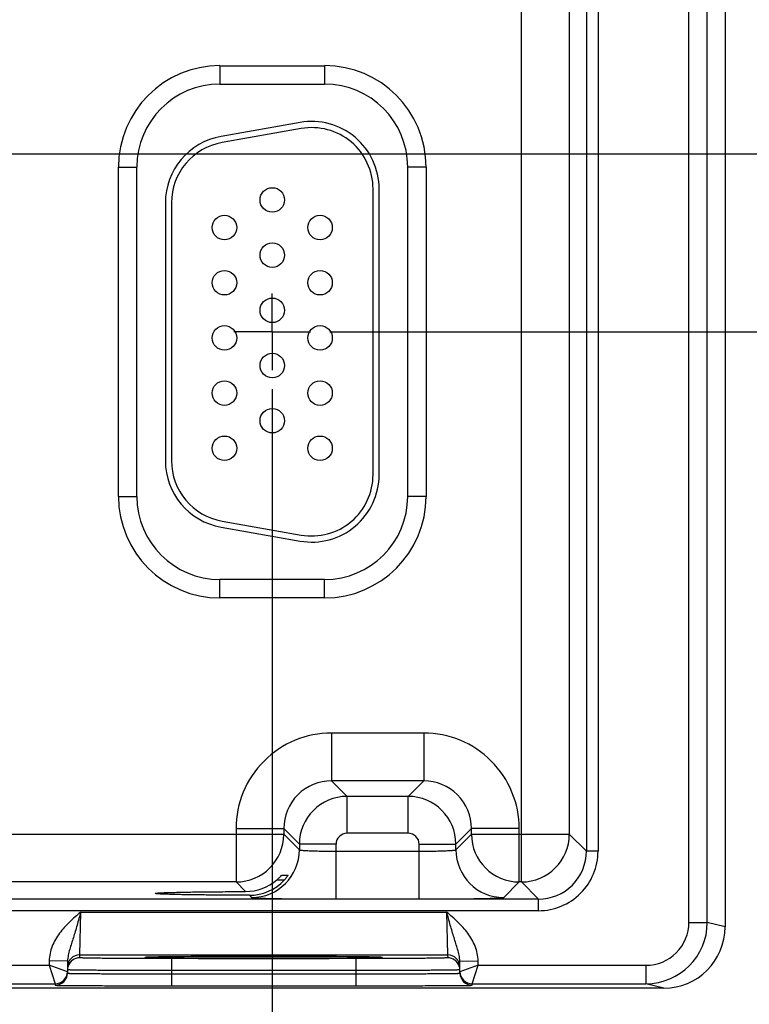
# Model space of a CAD drawing. Header units: inches. Extents: x 0 to 34, y 0 to 22.
# Tile 32 of 42: x 28.4 to 30.8, y 8.1 to 11.3. Entities that reach past the tile are written whole.
import ezdxf

# ---------------------------------------------------------------- set-up
doc = ezdxf.new("R2010")
doc.units = ezdxf.units.IN
doc.header["$LTSCALE"] = 1.87
doc.header["$MEASUREMENT"] = 0
doc.linetypes.add('CENTER', pattern=[0.6, 0.375, -0.075, 0.075, -0.075])
doc.layers.get('0').update_dxf_attribs({"linetype": 'CONTINUOUS'})
doc.layers.add('02___PRT_ALL_AXES', color=7, linetype='CONTINUOUS')
doc.layers.add('DIMENSIONS', color=7, linetype='CONTINUOUS')
doc.styles.get("Standard").update_dxf_attribs({"font": 'txt', "width": 0.8})
doc.dimstyles.new('DIMSTYLE_1', dxfattribs={"dimtxt": 0.125, "dimasz": 0.18, "dimexe": 0.125, "dimexo": 0.0625, "dimgap": 0.09, "dimtad": 0, "dimtih": 1, "dimtoh": 1, "dimlfac": 0.5, "dimzin": 4, "dimdsep": 46, "dimtxsty": 'STANDARD', "dimblk": '_FILLED', "dimblk1": '_FILLED', "dimblk2": '_FILLED', "dimcen": 0.09, "dimadec": 0, "dimazin": 0, "dimtp": 0.01, "dimtm": 0.01, "dimtfac": 1, "dimtofl": 0, "dimtmove": 0, "dimatfit": 3, "dimldrblk": '_FILLED', "dimfxl": 1, "dimtolj": 1, "dimtzin": 4, "dimarcsym": 0})

# ---------------------------------------------------------------- blocks, each defined once
blk = doc.blocks.new('*D41')
at = {"layer": 'DIMENSIONS', "color": 2, "linetype": 'CONTINUOUS'}
blk.add_line((29.2721, 10.0877), (29.2721, 7.4462), dxfattribs=at)
at = {"layer": 'DIMENSIONS', "color": 2, "linetype": 'CONTINUOUS', "insert": (29.2096, 7.3837), "char_height": 0.125, "width": 1.325, "attachment_point": 3, "rotation": 90, "line_spacing_factor": 0.9}
blk.add_mtext('12.15{\\Ftxt.shx;\\W1.000000;\\H0.125000; }[308.5]', dxfattribs=at)
blk = doc.blocks.new('_FILLED')
at = {"color": 0, "linetype": 'BYBLOCK'}
blk.add_solid([(0, 0), (-1, 0.174), (-1, -0.174)], dxfattribs=at)
blk = doc.blocks.new('*D42')
at = {"layer": 'DIMENSIONS', "color": 2, "linetype": 'CONTINUOUS'}
blk.add_line((29.4596, 10.2753), (31.4376, 10.2753), dxfattribs=at)
at = {"layer": 'DIMENSIONS', "color": 2, "linetype": 'CONTINUOUS', "insert": (31.5001, 10.3378), "char_height": 0.125, "width": 1.125, "attachment_point": 1, "line_spacing_factor": 0.9}
blk.add_mtext('1.07{\\Ftxt.shx;\\W1.000000;\\H0.125000; }[27.2]', dxfattribs=at)
blk = doc.blocks.new('*D43')
at = {"layer": 'DIMENSIONS', "color": 2, "linetype": 'CONTINUOUS'}
blk.add_line((22.2746, 10.8553), (31.4376, 10.8553), dxfattribs=at)
at = {"layer": 'DIMENSIONS', "color": 2, "linetype": 'CONTINUOUS', "insert": (31.5001, 10.9178), "char_height": 0.125, "width": 1.125, "attachment_point": 1, "line_spacing_factor": 0.9}
blk.add_mtext('1.36{\\Ftxt.shx;\\W1.000000;\\H0.125000; }[34.6]', dxfattribs=at)

msp = doc.modelspace()

# ---------------------------------------------------------------- linework, layer by layer
at = {"color": 7, "linetype": 'CONTINUOUS'}
for p, q in [((30.7501, 14.8723), (30.7501, 8.3342)), ((30.6321, 8.3487), (30.6321, 14.8578)), ((30.6921, 8.3487), (30.6921, 14.8578)), ((30.0859, 8.4805), (30.0859, 14.726)), ((30.2975, 14.6256), (30.2975, 8.5809)), ((30.3355, 14.6256), (30.3355, 8.5809)), ((30.2418, 14.57), (30.2418, 8.6365)), ((29.1011, 11.1433), (29.4431, 11.1433)), ((29.1011, 11.1433), (29.1011, 11.0833)), ((29.4431, 11.1433), (29.4431, 11.0833)), ((29.1011, 11.0833), (29.4431, 11.0833)), ((29.3629, 10.9579), (29.1049, 10.9124)), ((29.3663, 10.9382), (29.1083, 10.8927)), ((28.77, 10.8123), (28.83, 10.8123)), ((28.77, 9.7383), (28.77, 10.8123)), ((28.83, 9.7383), (28.83, 10.8123)), ((29.7741, 10.8123), (29.7141, 10.8123)), ((29.7141, 10.8123), (29.7141, 9.7383)), ((29.7741, 10.8123), (29.7741, 9.7383)), ((29.6011, 9.8093), (29.6011, 10.7413)), ((29.6211, 9.8093), (29.6211, 10.7413)), ((28.9231, 10.6958), (28.9231, 9.8547)), ((28.9431, 10.6958), (28.9431, 9.8547)), ((28.77, 9.7383), (28.83, 9.7383)), ((29.7741, 9.7383), (29.7141, 9.7383)), ((29.1049, 9.6381), (29.3629, 9.5926)), ((29.1083, 9.6578), (29.3663, 9.6123)), ((29.4431, 9.4672), (29.1011, 9.4672)), ((29.1011, 9.4072), (29.1011, 9.4672)), ((29.4431, 9.4072), (29.4431, 9.4672)), ((29.4431, 9.4072), (29.1011, 9.4072)), ((29.7664, 8.9665), (29.4657, 8.9665)), ((29.4657, 8.9665), (29.4657, 8.8105)), ((29.7664, 8.9665), (29.7664, 8.8105)), ((29.7664, 8.8105), (29.4657, 8.8105)), ((29.4657, 8.8105), (29.5165, 8.7598)), ((29.7664, 8.8105), (29.7157, 8.7598)), ((29.7157, 8.7598), (29.5165, 8.7598)), ((29.5165, 8.6398), (29.5165, 8.7598)), ((29.7157, 8.6398), (29.7157, 8.7598)), ((29.1538, 8.6546), (29.3098, 8.6546)), ((29.1538, 8.6546), (29.1538, 8.4805)), ((29.3098, 8.6546), (29.3605, 8.6038)), ((29.3098, 8.6546), (29.3098, 8.6365)), ((29.7157, 8.6398), (29.5165, 8.6398)), ((29.9224, 8.6546), (29.8716, 8.6038)), ((30.0783, 8.6546), (29.9224, 8.6546)), ((29.9224, 8.6365), (29.9224, 8.6546)), ((30.0783, 8.4805), (30.0783, 8.6546)), ((27.8124, 8.6365), (29.3098, 8.6365)), ((29.3098, 8.6365), (29.3605, 8.5858)), ((29.8716, 8.5858), (29.9224, 8.6365)), ((29.9224, 8.6365), (30.2418, 8.6365)), ((30.2418, 8.6365), (30.2975, 8.5809)), ((29.4805, 8.6038), (29.3605, 8.6038)), ((29.3605, 8.6038), (29.3605, 8.5858)), ((29.4805, 8.4251), (29.4805, 8.6038)), ((29.4805, 8.581), (29.7516, 8.581)), ((29.7516, 8.6038), (29.8716, 8.6038)), ((29.7516, 8.4251), (29.7516, 8.6038)), ((29.8716, 8.5858), (29.8716, 8.6038)), ((30.3355, 8.5809), (30.2975, 8.5809)), ((29.1538, 8.4805), (27.9683, 8.4805)), ((29.1538, 8.4805), (29.185, 8.4493)), ((29.2872, 8.4875), (29.3119, 8.4875)), ((29.3033, 8.503), (29.3239, 8.503)), ((29.3239, 8.503), (29.3238, 8.5028)), ((30.0276, 8.4298), (30.0783, 8.4805)), ((30.0859, 8.4805), (30.0783, 8.4805)), ((30.0859, 8.4805), (30.1415, 8.4249)), ((30.1415, 8.4249), (13.441, 8.4249)), ((29.1973, 8.4371), (29.2046, 8.4298)), ((29.4805, 8.4251), (29.7516, 8.4251)), ((30.1415, 8.3869), (30.1415, 8.4249)), ((30.1415, 8.3869), (13.441, 8.3869)), ((28.6436, 8.2426), (28.6467, 8.3826)), ((28.6467, 8.3826), (29.8414, 8.3826)), ((29.8414, 8.3826), (29.8445, 8.2426)), ((30.6321, 8.3487), (30.6921, 8.3487)), ((30.7501, 8.3342), (30.6921, 8.3487)), ((28.5439, 8.2231), (28.5437, 8.2087)), ((28.6039, 8.222), (28.5439, 8.2231)), ((28.6434, 8.2332), (28.6436, 8.2426)), ((28.6436, 8.2426), (29.8445, 8.2426)), ((28.8626, 8.2348), (28.864, 8.2349)), ((28.8857, 8.2356), (28.8628, 8.2349)), ((28.864, 8.2349), (28.8656, 8.235)), ((28.8656, 8.235), (28.8676, 8.2351)), ((28.8676, 8.2351), (28.8713, 8.2352)), ((28.8713, 8.2352), (28.8773, 8.2354)), ((28.8773, 8.2354), (28.8867, 8.2356)), ((28.8867, 8.2356), (28.9036, 8.2359)), ((28.9036, 8.2359), (28.9255, 8.2362)), ((28.9255, 8.2362), (28.9533, 8.2365)), ((29.5448, 8.2306), (28.9433, 8.2306)), ((28.9433, 8.2306), (28.9433, 8.1913)), ((28.9533, 8.2365), (28.9841, 8.2368)), ((28.9841, 8.2368), (29.0233, 8.2371)), ((29.0233, 8.2371), (29.0704, 8.2373)), ((29.0704, 8.2373), (29.1157, 8.2375)), ((29.1157, 8.2375), (29.167, 8.2376)), ((29.167, 8.2376), (29.2247, 8.2377)), ((29.2247, 8.2377), (29.2803, 8.2377)), ((29.2803, 8.2377), (29.3387, 8.2376)), ((29.3387, 8.2376), (29.3909, 8.2374)), ((29.3909, 8.2374), (29.4373, 8.2372)), ((29.4373, 8.2372), (29.4775, 8.237)), ((29.4775, 8.237), (29.5169, 8.2367)), ((29.5169, 8.2367), (29.5489, 8.2364)), ((29.5448, 8.2306), (29.5448, 8.1913)), ((29.5489, 8.2364), (29.5742, 8.2361)), ((29.5742, 8.2361), (29.5936, 8.2357)), ((29.5936, 8.2357), (29.6064, 8.2355)), ((29.6254, 8.2349), (29.6027, 8.2356)), ((29.6064, 8.2355), (29.613, 8.2353)), ((29.613, 8.2353), (29.6172, 8.2352)), ((29.6172, 8.2352), (29.6206, 8.2351)), ((29.6206, 8.2351), (29.6225, 8.235)), ((29.6225, 8.235), (29.624, 8.2349)), ((29.8445, 8.2426), (29.8447, 8.2332)), ((29.8842, 8.222), (29.9442, 8.2231)), ((29.9444, 8.2087), (29.9442, 8.2231)), ((27.8344, 8.2087), (28.5437, 8.2087)), ((28.5437, 8.2087), (28.5633, 8.1487)), ((28.6033, 8.188), (28.5437, 8.2087)), ((28.6039, 8.222), (28.6032, 8.183)), ((28.9433, 8.1913), (28.9432, 8.1814)), ((29.5448, 8.1913), (28.9433, 8.1913)), ((29.5448, 8.1913), (29.545, 8.1814)), ((29.8849, 8.183), (29.8842, 8.222)), ((29.9444, 8.2087), (29.8848, 8.188)), ((29.9248, 8.1487), (29.9444, 8.2087)), ((29.9444, 8.2087), (30.4921, 8.2087)), ((30.4921, 8.2087), (30.4921, 8.1487)), ((28.9432, 8.1814), (29.545, 8.1814)), ((28.9432, 8.1814), (28.9432, 8.1421)), ((29.545, 8.1814), (29.545, 8.1421)), ((30.5501, 8.1343), (12.9062, 8.1343)), ((27.8148, 8.1487), (28.5633, 8.1487)), ((28.5633, 8.1487), (28.5632, 8.1437)), ((28.9432, 8.1421), (29.545, 8.1421)), ((29.9248, 8.1487), (30.4921, 8.1487)), ((29.9249, 8.1437), (29.9248, 8.1487)), ((30.5501, 8.1343), (30.4921, 8.1487))]:
    msp.add_line(p, q, dxfattribs=at)
for points in [[(28.861, 8.2347), (28.8611, 8.2347), (28.8613, 8.2348), (28.8617, 8.2348), (28.8621, 8.2348), (28.8626, 8.2348)], [(29.624, 8.2349), (29.6253, 8.2349), (29.6258, 8.2348), (29.6263, 8.2348), (29.6266, 8.2348), (29.6269, 8.2348), (29.627, 8.2347)]]:
    msp.add_lwpolyline(points, dxfattribs=at)
for centre in [(29.2721, 10.7053), (29.1161, 10.6153), (29.4281, 10.6153), (29.2721, 10.5253), (29.1161, 10.4353), (29.4281, 10.4353), (29.2721, 10.3453), (29.1161, 10.2553), (29.4281, 10.2553), (29.2721, 10.1653), (29.1161, 10.0753), (29.4281, 10.0753), (29.2721, 9.9853), (29.1161, 9.8953), (29.4281, 9.8953)]:
    msp.add_circle(centre, 0.04, dxfattribs=at)
for centre, radius, start, end in [((29.1011, 10.8123), 0.3311, 90, 180), ((29.4431, 10.8123), 0.3311, 0, 90), ((29.1011, 10.8123), 0.2711, 90, 180), ((29.4431, 10.8123), 0.2711, 0, 90), ((29.4011, 10.7413), 0.22, 0, 100), ((29.4011, 10.7413), 0.2, 0, 100), ((29.1431, 10.6958), 0.22, 100, 180), ((29.1431, 10.6958), 0.2, 100, 180), ((29.1431, 9.8547), 0.22, 180, 260), ((29.1431, 9.8547), 0.2, 180, 260), ((29.4011, 9.8093), 0.22, 260, 360), ((29.4011, 9.8093), 0.2, 260, 360), ((29.1011, 9.7383), 0.3311, 180, 270), ((29.1011, 9.7383), 0.2711, 180, 270), ((29.4431, 9.7383), 0.3311, 270, 360), ((29.4431, 9.7383), 0.2711, 270, 360), ((29.4657, 8.6546), 0.3119, 89.9965, 180.0035), ((29.7664, 8.6546), 0.3119, 359.9966, 90.0034), ((29.4657, 8.6547), 0.1559, 89.9717, 180.0282), ((29.7665, 8.6547), 0.1559, 359.9717, 90.0282), ((29.5165, 8.6038), 0.156, 90.0148, 179.9847), ((29.7156, 8.6038), 0.156, 0.0148, 89.9847), ((29.5165, 8.6038), 0.036, 89.9965, 180.0035), ((29.7157, 8.6038), 0.036, 359.9965, 90.0035), ((29.1538, 8.6366), 0.156, 270.0209, 359.9791), ((30.0784, 8.6366), 0.156, 180.0209, 269.9791), ((30.0858, 8.6366), 0.156, 270.0209, 359.9791), ((29.2045, 8.5858), 0.156, 270.0209, 359.9791), ((30.0276, 8.5858), 0.156, 180.0209, 269.9791), ((30.1415, 8.5809), 0.194, 269.9966, 0.0034), ((30.1415, 8.5808), 0.1559, 269.99, 0.0099), ((29.1845, 8.6066), 0.1572, 270.194, 310.7846), ((29.1977, 8.5918), 0.1547, 269.8483, 317.612), ((30.4921, 8.3487), 0.2, 269.9986, 359.9972), ((30.4921, 8.3487), 0.14, 269.9946, 359.9963), ((30.5501, 8.3342), 0.2, 270.0033, 359.9958), ((28.6436, 8.2026), 0.04, 89.9997, 179.0001), ((28.6434, 8.1932), 0.04, 89.9993, 161.1986), ((29.8445, 8.2026), 0.04, 0.9999, 90.0003), ((29.8447, 8.1932), 0.04, 18.8014, 90.0007), ((28.6436, 8.1932), 0.0402, 161.2521, 178.9472), ((29.8445, 8.1932), 0.0402, 1.0528, 18.7479), ((28.5632, 8.1837), 0.04, 269.9997, 358.9997), ((28.5633, 8.1887), 0.04, 269.9997, 358.9997), ((28.5633, 8.1887), 0.0401, 351.8201, 358.9927), ((29.9248, 8.1887), 0.0401, 181.0074, 188.1804), ((29.9248, 8.1887), 0.04, 181.0003, 270.0003), ((29.9249, 8.1837), 0.04, 181.0003, 270.0003)]:
    msp.add_arc(centre, radius, start, end, dxfattribs=at)
for points, knots in [([(29.3605, 8.5858), (29.3606, 8.5857), (29.3608, 8.5855), (29.3614, 8.5853), (29.3622, 8.585), (29.3638, 8.5847), (29.3665, 8.5843), (29.3706, 8.5839), (29.3757, 8.5835), (29.3818, 8.5831), (29.3888, 8.5827), (29.3966, 8.5824), (29.4053, 8.5821), (29.4182, 8.5817), (29.4356, 8.5814), (29.4576, 8.5811), (29.4728, 8.581), (29.4805, 8.581)], [0, 0, 0, 0, 0.0028, 0.007571, 0.014536, 0.023747, 0.048912, 0.082937, 0.125539, 0.176336, 0.234865, 0.300581, 0.372872, 0.451063, 0.622161, 0.807461, 1, 1, 1, 1]), ([(29.7516, 8.581), (29.7594, 8.581), (29.7745, 8.5811), (29.7965, 8.5814), (29.8139, 8.5817), (29.8268, 8.5821), (29.8355, 8.5824), (29.8434, 8.5827), (29.8504, 8.5831), (29.8565, 8.5835), (29.8616, 8.5839), (29.8656, 8.5843), (29.8683, 8.5847), (29.87, 8.585), (29.8708, 8.5853), (29.8713, 8.5855), (29.8716, 8.5857), (29.8716, 8.5858)], [0, 0, 0, 0, 0.192539, 0.377839, 0.548937, 0.627128, 0.699419, 0.765135, 0.823664, 0.874461, 0.917063, 0.951088, 0.976253, 0.985464, 0.992429, 0.9972, 1, 1, 1, 1]), ([(29.2872, 8.4875), (29.2882, 8.4884), (29.2901, 8.4901), (29.2928, 8.4926), (29.2954, 8.4951), (29.2978, 8.4974), (29.2995, 8.4992), (29.3008, 8.5005), (29.3016, 8.5013), (29.3022, 8.502), (29.3027, 8.5025), (29.303, 8.5027), (29.3031, 8.5029), (29.3032, 8.503), (29.3033, 8.503), (29.3033, 8.503)], [0, 0, 0, 0, 0.173342, 0.342238, 0.503515, 0.653224, 0.785998, 0.843871, 0.894633, 0.937025, 0.969654, 0.981852, 0.991063, 0.997138, 1, 1, 1, 1]), ([(29.3238, 8.5028), (29.3237, 8.5025), (29.3232, 8.5018), (29.3219, 8.4998), (29.3195, 8.4966), (29.3161, 8.4922), (29.3134, 8.4891), (29.3119, 8.4875)], [0, 0, 0, 0, 0.049928, 0.132059, 0.36843, 0.667594, 1, 1, 1, 1]), ([(28.8897, 8.4432), (28.8897, 8.4433), (28.8898, 8.4434), (28.8903, 8.4436), (28.8913, 8.4439), (28.893, 8.4441), (28.8954, 8.4444), (28.8984, 8.4446), (28.9021, 8.4449), (28.9065, 8.4451), (28.9136, 8.4455), (28.9241, 8.4459), (28.9385, 8.4464), (28.9552, 8.4468), (28.9742, 8.4473), (28.9952, 8.4477), (29.0181, 8.448), (29.0428, 8.4483), (29.0786, 8.4487), (29.1262, 8.4491), (29.165, 8.4493), (29.185, 8.4493)], [0, 0, 0, 0, 0.000545, 0.001528, 0.005113, 0.010953, 0.019065, 0.02944, 0.042053, 0.056876, 0.073884, 0.114342, 0.16316, 0.219936, 0.284205, 0.355522, 0.433341, 0.517029, 0.605954, 0.796807, 1, 1, 1, 1]), ([(29.1973, 8.4371), (29.1766, 8.4372), (29.1363, 8.4373), (29.087, 8.4377), (29.0498, 8.4381), (29.024, 8.4384), (29.0001, 8.4387), (28.9781, 8.4391), (28.9583, 8.4396), (28.9408, 8.44), (28.9257, 8.4405), (28.9147, 8.4409), (28.9073, 8.4413), (28.9027, 8.4416), (28.8988, 8.4418), (28.8956, 8.4421), (28.8931, 8.4424), (28.8913, 8.4426), (28.8903, 8.4429), (28.8898, 8.4431), (28.8897, 8.4432), (28.8897, 8.4432)], [0, 0, 0, 0, 0.201685, 0.391972, 0.480884, 0.564697, 0.642725, 0.714312, 0.7789, 0.835998, 0.885101, 0.925812, 0.942934, 0.957854, 0.970539, 0.980958, 0.989089, 0.994929, 0.998498, 0.999468, 1, 1, 1, 1]), ([(29.2046, 8.4298), (29.2046, 8.4298), (29.2048, 8.4297), (29.2054, 8.4295), (29.2065, 8.4293), (29.2084, 8.4291), (29.2109, 8.4289), (29.214, 8.4286), (29.2178, 8.4284), (29.2221, 8.4282), (29.2292, 8.4279), (29.2394, 8.4275), (29.2534, 8.4271), (29.2696, 8.4268), (29.2877, 8.4264), (29.3076, 8.4261), (29.3291, 8.4259), (29.3521, 8.4256), (29.385, 8.4254), (29.4279, 8.4251), (29.4628, 8.4251), (29.4805, 8.4251)], [0, 0, 0, 0, 0.000833, 0.002206, 0.006659, 0.013424, 0.022498, 0.033865, 0.047502, 0.063379, 0.081459, 0.124054, 0.174892, 0.233495, 0.299314, 0.37173, 0.450061, 0.533571, 0.621473, 0.807113, 1, 1, 1, 1]), ([(29.7516, 8.4251), (29.7694, 8.4251), (29.8042, 8.4251), (29.8472, 8.4254), (29.88, 8.4256), (29.903, 8.4259), (29.9246, 8.4261), (29.9445, 8.4264), (29.9626, 8.4268), (29.9787, 8.4271), (29.9927, 8.4275), (30.003, 8.4279), (30.01, 8.4282), (30.0144, 8.4284), (30.0181, 8.4286), (30.0213, 8.4289), (30.0238, 8.4291), (30.0256, 8.4293), (30.0268, 8.4295), (30.0273, 8.4297), (30.0275, 8.4298), (30.0276, 8.4298)], [0, 0, 0, 0, 0.192887, 0.378527, 0.466429, 0.549939, 0.62827, 0.700686, 0.766505, 0.825108, 0.875946, 0.918541, 0.936621, 0.952498, 0.966135, 0.977502, 0.986576, 0.993341, 0.997794, 0.999167, 1, 1, 1, 1]), ([(28.6467, 8.3826), (28.6344, 8.3719), (28.6097, 8.3506), (28.5818, 8.3205), (28.5638, 8.2932), (28.5531, 8.2711), (28.546, 8.2475), (28.5441, 8.2312), (28.5439, 8.2231)], [0, 0, 0, 0, 0.250106, 0.500015, 0.625057, 0.75007, 0.875051, 1, 1, 1, 1]), ([(28.6467, 8.3825), (28.6428, 8.3683), (28.637, 8.3471), (28.6289, 8.3193), (28.6228, 8.2994), (28.6167, 8.28), (28.6108, 8.261), (28.6058, 8.2419), (28.604, 8.2287), (28.6039, 8.222)], [0, 0, 0, 0, 0.266693, 0.396035, 0.521429, 0.642945, 0.761729, 0.879894, 1, 1, 1, 1]), ([(29.9442, 8.2231), (29.944, 8.2312), (29.9422, 8.2475), (29.935, 8.2711), (29.9243, 8.2932), (29.9063, 8.3205), (29.8784, 8.3506), (29.8537, 8.3719), (29.8414, 8.3826)], [0, 0, 0, 0, 0.124944, 0.249922, 0.374933, 0.499972, 0.749883, 1, 1, 1, 1]), ([(29.8842, 8.222), (29.8841, 8.2287), (29.8823, 8.2419), (29.8773, 8.261), (29.8714, 8.28), (29.8653, 8.2994), (29.8592, 8.3193), (29.8511, 8.3471), (29.8453, 8.3683), (29.8414, 8.3826)], [0, 0, 0, 0, 0.120104, 0.238267, 0.357051, 0.478567, 0.603962, 0.733306, 1, 1, 1, 1]), ([(28.9433, 8.2306), (28.9238, 8.2306), (28.8856, 8.2306), (28.8384, 8.2308), (28.8024, 8.2309), (28.7772, 8.231), (28.7536, 8.2312), (28.7319, 8.2314), (28.7122, 8.2315), (28.6947, 8.2317), (28.6816, 8.2319), (28.6724, 8.2321), (28.6664, 8.2322), (28.6612, 8.2323), (28.6565, 8.2324), (28.6526, 8.2326), (28.6494, 8.2327), (28.6472, 8.2328), (28.6457, 8.2329), (28.6449, 8.233), (28.6443, 8.233), (28.6438, 8.2331), (28.6436, 8.2331), (28.6434, 8.2332), (28.6434, 8.2332)], [0, 0, 0, 0, 0.195093, 0.382688, 0.4714, 0.555569, 0.634386, 0.707089, 0.77298, 0.831424, 0.881858, 0.903917, 0.923799, 0.941455, 0.956844, 0.969929, 0.980679, 0.989069, 0.992374, 0.995082, 0.997194, 0.998709, 0.999633, 1, 1, 1, 1]), ([(28.8628, 8.2349), (28.8619, 8.2349), (28.8606, 8.2348), (28.8591, 8.2347), (28.8582, 8.2346), (28.8575, 8.2345), (28.857, 8.2345), (28.8568, 8.2344), (28.8566, 8.2343), (28.8566, 8.2343)], [0, 0, 0, 0, 0.433646, 0.604436, 0.744455, 0.853681, 0.932196, 0.980314, 1, 1, 1, 1]), ([(28.8566, 8.2343), (28.8566, 8.2343), (28.8567, 8.2342), (28.857, 8.2341), (28.8575, 8.2341), (28.8582, 8.234), (28.859, 8.2339), (28.8606, 8.2338), (28.8618, 8.2337), (28.8627, 8.2337)], [0, 0, 0, 0, 0.019719, 0.067814, 0.146291, 0.255485, 0.39549, 0.566285, 1, 1, 1, 1]), ([(28.8627, 8.2337), (28.8652, 8.2336), (28.8711, 8.2334), (28.8865, 8.233), (28.9124, 8.2325), (28.9508, 8.2321), (28.9981, 8.2317), (29.0527, 8.2313), (29.1356, 8.231), (29.2441, 8.2308), (29.3525, 8.231), (29.4354, 8.2313), (29.4901, 8.2317), (29.5373, 8.2321), (29.5757, 8.2325), (29.6016, 8.233), (29.617, 8.2334), (29.6229, 8.2336), (29.6254, 8.2337)], [0, 0, 0, 0, 0.009733, 0.023176, 0.060749, 0.111598, 0.174181, 0.246609, 0.326696, 0.500002, 0.673307, 0.753394, 0.825822, 0.888405, 0.939252, 0.976824, 0.990267, 1, 1, 1, 1]), ([(29.6027, 8.2356), (29.5833, 8.236), (29.5358, 8.2366), (29.454, 8.2372), (29.354, 8.2376), (29.2445, 8.2377), (29.1349, 8.2376), (29.0348, 8.2372), (28.9528, 8.2366), (28.9052, 8.236), (28.8857, 8.2356)], [0, 0, 0, 0, 0.081205, 0.198703, 0.34232, 0.499617, 0.656968, 0.800741, 0.918483, 1, 1, 1, 1]), ([(29.8447, 8.2332), (29.8447, 8.2332), (29.8445, 8.2331), (29.8443, 8.2331), (29.8438, 8.233), (29.8432, 8.233), (29.8424, 8.2329), (29.841, 8.2328), (29.8387, 8.2327), (29.8355, 8.2326), (29.8316, 8.2324), (29.827, 8.2323), (29.8217, 8.2322), (29.8157, 8.2321), (29.8065, 8.2319), (29.7934, 8.2317), (29.7759, 8.2315), (29.7562, 8.2314), (29.7345, 8.2312), (29.7109, 8.231), (29.6857, 8.2309), (29.6497, 8.2308), (29.6026, 8.2306), (29.5643, 8.2306), (29.5448, 8.2306)], [0, 0, 0, 0, 0.000367, 0.001291, 0.002806, 0.004918, 0.007626, 0.010931, 0.019321, 0.030071, 0.043156, 0.058545, 0.076201, 0.096083, 0.118142, 0.168576, 0.22702, 0.292911, 0.365614, 0.444431, 0.5286, 0.617312, 0.804907, 1, 1, 1, 1]), ([(29.6315, 8.2343), (29.6315, 8.2343), (29.6314, 8.2344), (29.6311, 8.2345), (29.6306, 8.2345), (29.6299, 8.2346), (29.6291, 8.2347), (29.6275, 8.2348), (29.6263, 8.2348), (29.6254, 8.2349)], [0, 0, 0, 0, 0.01972, 0.067826, 0.146319, 0.255527, 0.395541, 0.566335, 1, 1, 1, 1]), ([(29.6254, 8.2337), (29.6263, 8.2337), (29.6275, 8.2338), (29.6291, 8.2339), (29.6299, 8.234), (29.6306, 8.2341), (29.6311, 8.2341), (29.6314, 8.2342), (29.6315, 8.2343), (29.6315, 8.2343)], [0, 0, 0, 0, 0.433718, 0.604513, 0.744518, 0.853711, 0.932187, 0.980281, 1, 1, 1, 1]), ([(28.9433, 8.1913), (28.9212, 8.1913), (28.8779, 8.1915), (28.8244, 8.1917), (28.7836, 8.1918), (28.7551, 8.192), (28.7284, 8.1922), (28.7037, 8.1923), (28.6814, 8.1925), (28.6616, 8.1927), (28.6467, 8.1929), (28.6363, 8.193), (28.6295, 8.1931), (28.6235, 8.1932), (28.6183, 8.1933), (28.6139, 8.1934), (28.6107, 8.1935), (28.6085, 8.1936), (28.6072, 8.1936), (28.606, 8.1937), (28.6051, 8.1937), (28.6044, 8.1938), (28.6039, 8.1938), (28.6036, 8.1939), (28.6034, 8.1939), (28.6034, 8.1939)], [0, 0, 0, 0, 0.195104, 0.382709, 0.471426, 0.555601, 0.634423, 0.707132, 0.773029, 0.831478, 0.881918, 0.90398, 0.923864, 0.941522, 0.956912, 0.969998, 0.980748, 0.985238, 0.989136, 0.992438, 0.995144, 0.997251, 0.998759, 0.99967, 1, 1, 1, 1]), ([(29.8847, 8.1939), (29.8847, 8.1939), (29.8845, 8.1939), (29.8842, 8.1938), (29.8837, 8.1938), (29.883, 8.1937), (29.8821, 8.1937), (29.881, 8.1936), (29.8796, 8.1936), (29.8775, 8.1935), (29.8743, 8.1934), (29.8698, 8.1933), (29.8646, 8.1932), (29.8586, 8.1931), (29.8518, 8.193), (29.8414, 8.1929), (29.8265, 8.1927), (29.8067, 8.1925), (29.7844, 8.1923), (29.7598, 8.1922), (29.733, 8.192), (29.7045, 8.1918), (29.6637, 8.1917), (29.6103, 8.1915), (29.5669, 8.1913), (29.5448, 8.1913)], [0, 0, 0, 0, 0.00033, 0.001241, 0.002749, 0.004856, 0.007562, 0.010864, 0.014762, 0.019252, 0.030002, 0.043087, 0.058478, 0.076136, 0.09602, 0.118081, 0.168521, 0.226971, 0.292867, 0.365577, 0.444399, 0.528574, 0.617291, 0.804896, 1, 1, 1, 1]), ([(28.6032, 8.183), (28.6032, 8.183), (28.6034, 8.1829), (28.6037, 8.1829), (28.6042, 8.1828), (28.6049, 8.1828), (28.6059, 8.1827), (28.607, 8.1827), (28.6083, 8.1826), (28.6105, 8.1825), (28.6137, 8.1825), (28.6181, 8.1824), (28.6233, 8.1823), (28.6293, 8.1822), (28.6361, 8.1821), (28.6466, 8.1819), (28.6614, 8.1818), (28.6812, 8.1817), (28.7035, 8.1815), (28.7282, 8.1814), (28.7549, 8.1814), (28.7834, 8.1813), (28.8243, 8.1813), (28.8777, 8.1813), (28.921, 8.1813), (28.9432, 8.1814)], [0, 0, 0, 0, 0.000343, 0.001258, 0.002769, 0.004877, 0.007583, 0.010886, 0.014783, 0.019274, 0.030023, 0.043108, 0.058497, 0.076155, 0.096038, 0.118099, 0.168538, 0.226987, 0.292883, 0.365592, 0.444414, 0.528589, 0.617304, 0.804905, 1, 1, 1, 1]), ([(29.545, 8.1814), (29.5671, 8.1813), (29.6104, 8.1813), (29.6639, 8.1813), (29.7047, 8.1813), (29.7332, 8.1814), (29.7599, 8.1814), (29.7846, 8.1815), (29.8069, 8.1817), (29.8267, 8.1818), (29.8416, 8.1819), (29.852, 8.1821), (29.8588, 8.1822), (29.8648, 8.1823), (29.87, 8.1824), (29.8744, 8.1825), (29.8777, 8.1825), (29.8798, 8.1826), (29.8811, 8.1827), (29.8823, 8.1827), (29.8832, 8.1828), (29.8839, 8.1828), (29.8844, 8.1829), (29.8847, 8.1829), (29.8849, 8.183), (29.8849, 8.183)], [0, 0, 0, 0, 0.195095, 0.382696, 0.471411, 0.555586, 0.634408, 0.707117, 0.773013, 0.831462, 0.881901, 0.903962, 0.923845, 0.941503, 0.956892, 0.969977, 0.980726, 0.985217, 0.989114, 0.992417, 0.995123, 0.997231, 0.998742, 0.999657, 1, 1, 1, 1]), ([(28.5632, 8.1437), (28.5632, 8.1437), (28.5633, 8.1437), (28.5634, 8.1437), (28.5635, 8.1436), (28.5638, 8.1436), (28.5643, 8.1436), (28.5651, 8.1435), (28.5662, 8.1435), (28.5674, 8.1435), (28.5689, 8.1434), (28.5713, 8.1434), (28.5749, 8.1433), (28.5799, 8.1432), (28.5857, 8.1432), (28.5924, 8.1431), (28.6, 8.143), (28.6117, 8.1429), (28.6283, 8.1428), (28.6504, 8.1427), (28.6753, 8.1425), (28.7029, 8.1424), (28.7327, 8.1423), (28.7646, 8.1422), (28.7982, 8.1422), (28.8332, 8.1421), (28.8817, 8.1421), (28.9184, 8.1421), (28.9432, 8.1421)], [0, 0, 0, 0, 0.000092, 0.000323, 0.000702, 0.001231, 0.002737, 0.004843, 0.007547, 0.010849, 0.014746, 0.019237, 0.029986, 0.043073, 0.058463, 0.076123, 0.096008, 0.118071, 0.168514, 0.226966, 0.292866, 0.365578, 0.444402, 0.528578, 0.617296, 0.7097, 0.8049, 1, 1, 1, 1]), ([(29.545, 8.1421), (29.5697, 8.1421), (29.6064, 8.1421), (29.6549, 8.1421), (29.6899, 8.1422), (29.7235, 8.1422), (29.7554, 8.1423), (29.7852, 8.1424), (29.8128, 8.1425), (29.8377, 8.1427), (29.8599, 8.1428), (29.8764, 8.1429), (29.8881, 8.143), (29.8957, 8.1431), (29.9024, 8.1432), (29.9082, 8.1432), (29.9132, 8.1433), (29.9168, 8.1434), (29.9192, 8.1434), (29.9207, 8.1435), (29.9219, 8.1435), (29.923, 8.1435), (29.9238, 8.1436), (29.9243, 8.1436), (29.9246, 8.1436), (29.9247, 8.1437), (29.9248, 8.1437), (29.9249, 8.1437), (29.9249, 8.1437)], [0, 0, 0, 0, 0.1951, 0.2903, 0.382704, 0.471422, 0.555598, 0.634422, 0.707134, 0.773034, 0.831486, 0.881929, 0.903992, 0.923877, 0.941537, 0.956927, 0.970014, 0.980763, 0.985254, 0.989151, 0.992453, 0.995157, 0.997263, 0.998769, 0.999298, 0.999677, 0.999908, 1, 1, 1, 1])]:
    msp.add_open_spline(points, degree=3, knots=knots, dxfattribs=at)
at = {"layer": '02___PRT_ALL_AXES', "color": 7, "linetype": 'CENTER'}
for q in [(29.2721, 10.4003), (29.147, 10.2753), (29.3971, 10.2753), (29.2721, 10.1502)]:
    msp.add_line((29.2721, 10.2753), q, dxfattribs=at)

# ---------------------------------------------------------------- dimensions: what is measured, and where the dimension line sits
at = {"layer": 'DIMENSIONS', "color": 2, "linetype": 'CONTINUOUS'}
for feature_location, offset, dtype, origin, picture, middle in [((22.2746, 10.8553), (9.163, 0), 0, (22.2121, 8.1339), '*D43', (32.0626, 10.8553)), ((29.4596, 10.2753), (1.978, 0), 0, (29.3971, 8.1339), '*D42', (32.0626, 10.2753)), ((29.2721, 10.0877), (0, -2.6415), 1, (4.9819, 10.1502), '*D41', (29.2721, 6.7212))]:
    dim = msp.add_ordinate_dim(feature_location=feature_location, offset=offset, dtype=dtype, origin=origin, dimstyle='DIMSTYLE_1', override={"dimtad": 1, "dimtih": 0, "dimtoh": 0}, dxfattribs=at)
    dim.commit()
    dim.dimension.update_dxf_attribs({"geometry": picture, "text_midpoint": middle})

doc.saveas('drawing.dxf')
